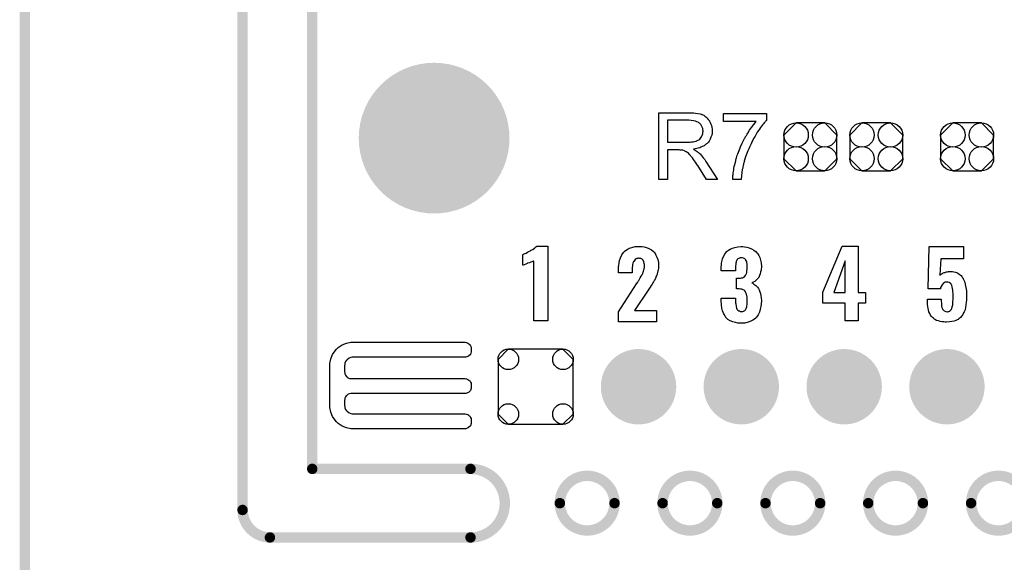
# Model space of a CAD drawing. Extents: x -0.52 to 0.5, y -1.13 to 1.12.
# Tile 10 of 15: x -0.5 to 0.06, y -0.03 to 0.28. Entities that reach past the tile are written whole.
import ezdxf

# ---------------------------------------------------------------- set-up
doc = ezdxf.new("R2010")
doc.units = 0
doc.layers.get('0').update_dxf_attribs({"linetype": 'CONTINUOUS'})
for name, color, linetype in [('gko', 6, 'CONTINUOUS'), ('gto', 2, 'CONTINUOUS'), ('gts', 1, 'CONTINUOUS')]:
    doc.layers.add(name, color=color, linetype=linetype)

# ---------------------------------------------------------------- blocks, each defined once
blk = doc.blocks.new('D33')
at = {"const_width": 0.003}
blk.add_lwpolyline([(-0.0015, 0, 1), (0.0015, 0, 1)], format="xyb", close=True, dxfattribs=at)
blk = doc.blocks.new('D57')
at = {"const_width": 0.0433}
blk.add_lwpolyline([(-0.02165, 0, 1), (0.02165, 0, 1)], format="xyb", close=True, dxfattribs=at)
blk = doc.blocks.new('D85')
blk.add_lwpolyline([(-0.0152, 0.0068), (-0.0152, -0.0068), (-0.0082, -0.0138), (0.0082, -0.0138), (0.0152, -0.0068), (0.0152, 0.0068), (0.0082, 0.0138), (-0.0082, 0.0138)], close=True)
for centre in [(-0.0082, 0.0068), (0.0082, 0.0068), (-0.0082, -0.0068), (0.0082, -0.0068)]:
    blk.add_circle(centre, 0.007)
blk = doc.blocks.new('D64')
at = {"const_width": 0.02165}
blk.add_lwpolyline([(-0.010825, 0, 1), (0.010825, 0, 1)], format="xyb", close=True, dxfattribs=at)
blk = doc.blocks.new('D65')
blk.add_lwpolyline([(0.0216, -0.0157), (0.0216, 0.0157), (0.0157, 0.0216), (-0.0157, 0.0216), (-0.0216, 0.0157), (-0.0216, -0.0157), (-0.0157, -0.0216), (0.0157, -0.0216)], close=True)
for centre in [(-0.0157, 0.0157), (0.0157, 0.0157), (-0.0157, -0.0157), (0.0157, -0.0157)]:
    blk.add_circle(centre, 0.0059)

msp = doc.modelspace()

# ---------------------------------------------------------------- linework, layer by layer
at = {"layer": 'gko', "color": 6, "const_width": 0.006}
for points in [[(-0.375, -0.0036), (-0.375, 1.12)], [(-0.335, 0.02), (-0.335, 1.075)], [(-0.5, -1.13), (-0.5, 1.03)], [(-0.335, 0.02), (-0.2441, 0.02)], [(-0.1928, 0.0003), (-0.1928, 0.0003)], [(-0.1614, 0.0003), (-0.1614, 0.0003)], [(-0.1614, 0.0003), (-0.1614, 0.0003)], [(-0.1338, 0.0003), (-0.1338, 0.0003)], [(-0.1024, 0.0003), (-0.1024, 0.0003)], [(-0.1024, 0.0003), (-0.1024, 0.0003)], [(-0.0747, 0.0003), (-0.0747, 0.0003)], [(-0.0433, 0.0003), (-0.0433, 0.0003)], [(-0.0433, 0.0003), (-0.0433, 0.0003)], [(-0.0157, 0.0003), (-0.0157, 0.0003)], [(0.0157, 0.0003), (0.0157, 0.0003)], [(0.0157, 0.0003), (0.0157, 0.0003)], [(0.0434, 0.0003), (0.0434, 0.0003)], [(-0.375, -0.0036), (-0.375, -0.0036)], [(-0.375, -0.0036), (-0.375, -0.0036)], [(-0.3593, -0.0194), (-0.2441, -0.0194)], [(-0.2441, -0.0194), (-0.2441, -0.0194)], [(-0.2441, -0.0194), (-0.2441, -0.0194)]]:
    msp.add_lwpolyline(points, dxfattribs=at)
for points in [[(-0.2441, -0.0194, 1), (-0.2441, 0.02)], [(-0.1614, 0.0003, 1), (-0.1928, 0.0003)], [(-0.1024, 0.0003, 1), (-0.1338, 0.0003)], [(-0.0433, 0.0003, 1), (-0.0747, 0.0003)], [(0.0157, 0.0003, 1), (-0.0157, 0.0003)], [(0.0748, 0.0003, 1), (0.0434, 0.0003)], [(-0.1928, 0.0003, 1), (-0.1614, 0.0003)], [(-0.1338, 0.0003, 1), (-0.1024, 0.0003)], [(-0.0747, 0.0003, 1), (-0.0433, 0.0003)], [(-0.0157, 0.0003, 1), (0.0157, 0.0003)], [(0.0434, 0.0003, 1), (0.0748, 0.0003)], [(-0.375, -0.0036, 0.409717), (-0.3593, -0.0194)]]:
    msp.add_lwpolyline(points, format="xyb", dxfattribs=at)
at = {"layer": 'gto', "color": 2}
for points in [[(-0.1177, 0.2245), (-0.1172, 0.2245), (-0.1161, 0.2245), (-0.1149, 0.2243), (-0.1135, 0.2241), (-0.1123, 0.2239), (-0.1117, 0.2237), (-0.1112, 0.2235), (-0.1111, 0.2235), (-0.1111, 0.2235), (-0.1107, 0.2233), (-0.1102, 0.2231), (-0.1096, 0.2227), (-0.109, 0.2222), (-0.1082, 0.2215), (-0.1076, 0.2207), (-0.1069, 0.2199), (-0.1069, 0.2198), (-0.1069, 0.2197), (-0.1066, 0.2194), (-0.1064, 0.2189), (-0.1061, 0.2181), (-0.1058, 0.2173), (-0.1055, 0.2163), (-0.1054, 0.2152), (-0.1053, 0.2141), (-0.1053, 0.214), (-0.1053, 0.2139), (-0.1053, 0.2137), (-0.1054, 0.2134), (-0.1054, 0.213), (-0.1054, 0.2126), (-0.1056, 0.2117), (-0.106, 0.2106), (-0.1064, 0.2094), (-0.1071, 0.2083), (-0.1075, 0.2077), (-0.108, 0.2071), (-0.108, 0.2071), (-0.1081, 0.207), (-0.1082, 0.2069), (-0.1085, 0.2067), (-0.1087, 0.2065), (-0.1091, 0.2063), (-0.1095, 0.206), (-0.11, 0.2056), (-0.1105, 0.2054), (-0.1111, 0.2051), (-0.1118, 0.2048), (-0.1125, 0.2045), (-0.1134, 0.2043), (-0.1142, 0.204), (-0.1151, 0.2038), (-0.1161, 0.2036), (-0.116, 0.2036), (-0.1158, 0.2035), (-0.1155, 0.2033), (-0.115, 0.203), (-0.114, 0.2024), (-0.1135, 0.202), (-0.1131, 0.2017), (-0.113, 0.2016), (-0.1127, 0.2013), (-0.1122, 0.2009), (-0.1117, 0.2003), (-0.1111, 0.1995), (-0.1104, 0.1987), (-0.1096, 0.1977), (-0.1089, 0.1966), (-0.1023, 0.1862), (-0.1086, 0.1862), (-0.1136, 0.1942), (-0.1136, 0.1942), (-0.1137, 0.1943), (-0.1139, 0.1945), (-0.114, 0.1947), (-0.1144, 0.1953), (-0.1149, 0.1961), (-0.1155, 0.1969), (-0.1161, 0.1978), (-0.1167, 0.1987), (-0.1173, 0.1994), (-0.1174, 0.1995), (-0.1175, 0.1997), (-0.1178, 0.2), (-0.1182, 0.2004), (-0.119, 0.2013), (-0.1195, 0.2017), (-0.1199, 0.202), (-0.12, 0.202), (-0.1201, 0.2021), (-0.1203, 0.2022), (-0.1206, 0.2024), (-0.121, 0.2025), (-0.1213, 0.2027), (-0.1222, 0.203), (-0.1223, 0.203), (-0.1224, 0.203), (-0.1226, 0.203), (-0.1229, 0.2031), (-0.1233, 0.2031), (-0.1237, 0.2031), (-0.1243, 0.2032), (-0.1309, 0.2032), (-0.1309, 0.1862), (-0.136, 0.1862), (-0.136, 0.2246), (-0.1182, 0.2246), (-0.1177, 0.2245)], [(-0.0741, 0.2204), (-0.0741, 0.2203), (-0.0742, 0.2202), (-0.0745, 0.22), (-0.0747, 0.2196), (-0.075, 0.2192), (-0.0755, 0.2188), (-0.0759, 0.2182), (-0.0764, 0.2176), (-0.0769, 0.2169), (-0.0775, 0.2161), (-0.0781, 0.2152), (-0.0787, 0.2144), (-0.0794, 0.2134), (-0.0801, 0.2123), (-0.0807, 0.2111), (-0.0814, 0.21), (-0.0814, 0.2099), (-0.0816, 0.2097), (-0.0817, 0.2094), (-0.082, 0.2089), (-0.0823, 0.2083), (-0.0826, 0.2076), (-0.083, 0.2068), (-0.0834, 0.2059), (-0.0838, 0.2049), (-0.0843, 0.2039), (-0.0848, 0.2028), (-0.0852, 0.2017), (-0.0861, 0.1993), (-0.0869, 0.1967), (-0.0869, 0.1967), (-0.087, 0.1965), (-0.087, 0.1962), (-0.0872, 0.1959), (-0.0873, 0.1954), (-0.0874, 0.1949), (-0.0875, 0.1943), (-0.0877, 0.1936), (-0.0878, 0.1928), (-0.088, 0.192), (-0.0883, 0.1902), (-0.0885, 0.1883), (-0.0887, 0.1862), (-0.0935, 0.1862), (-0.0935, 0.1862), (-0.0935, 0.1864), (-0.0935, 0.1866), (-0.0935, 0.1869), (-0.0935, 0.1874), (-0.0934, 0.1879), (-0.0934, 0.1886), (-0.0933, 0.1892), (-0.0932, 0.19), (-0.0931, 0.1908), (-0.0929, 0.1917), (-0.0928, 0.1927), (-0.0926, 0.1937), (-0.0924, 0.1948), (-0.0918, 0.197), (-0.0918, 0.1971), (-0.0918, 0.1973), (-0.0917, 0.1977), (-0.0915, 0.1982), (-0.0913, 0.1987), (-0.0911, 0.1994), (-0.0909, 0.2002), (-0.0905, 0.201), (-0.0902, 0.2019), (-0.0899, 0.2029), (-0.089, 0.205), (-0.088, 0.2072), (-0.0869, 0.2094), (-0.0869, 0.2095), (-0.0868, 0.2097), (-0.0866, 0.21), (-0.0864, 0.2104), (-0.0861, 0.2109), (-0.0857, 0.2115), (-0.0853, 0.2122), (-0.0849, 0.2129), (-0.0838, 0.2145), (-0.0827, 0.2162), (-0.0814, 0.2179), (-0.0801, 0.2195), (-0.0989, 0.2195), (-0.0989, 0.2241), (-0.0741, 0.2241), (-0.0741, 0.2204)], [(-0.1188, 0.2203), (-0.1309, 0.2203), (-0.1309, 0.2076), (-0.1195, 0.2076), (-0.1188, 0.2076), (-0.118, 0.2077), (-0.1171, 0.2078), (-0.1162, 0.2079), (-0.1154, 0.208), (-0.1146, 0.2083), (-0.1145, 0.2083), (-0.1142, 0.2084), (-0.1139, 0.2086), (-0.1135, 0.2088), (-0.113, 0.2091), (-0.1125, 0.2095), (-0.112, 0.21), (-0.1116, 0.2106), (-0.1115, 0.2106), (-0.1114, 0.2109), (-0.1112, 0.2112), (-0.111, 0.2116), (-0.1109, 0.2121), (-0.1107, 0.2127), (-0.1106, 0.2134), (-0.1105, 0.214), (-0.1105, 0.2141), (-0.1105, 0.2141), (-0.1106, 0.2145), (-0.1106, 0.215), (-0.1107, 0.2156), (-0.111, 0.2163), (-0.1114, 0.2171), (-0.1119, 0.2178), (-0.1125, 0.2185), (-0.1126, 0.2186), (-0.1129, 0.2188), (-0.1134, 0.2191), (-0.1141, 0.2194), (-0.1149, 0.2197), (-0.116, 0.22), (-0.1173, 0.2202), (-0.1188, 0.2203)], [(-0.1997, 0.1051), (-0.2078, 0.1051), (-0.2078, 0.1394), (-0.208, 0.1393), (-0.2082, 0.1392), (-0.2085, 0.1391), (-0.2089, 0.1389), (-0.2095, 0.1387), (-0.2103, 0.1384), (-0.2113, 0.1381), (-0.2113, 0.1381), (-0.2116, 0.138), (-0.212, 0.1378), (-0.2124, 0.1376), (-0.2133, 0.1373), (-0.2138, 0.1371), (-0.214, 0.1371), (-0.214, 0.1431), (-0.2139, 0.1431), (-0.2137, 0.1433), (-0.2133, 0.1435), (-0.2128, 0.1437), (-0.2122, 0.144), (-0.2114, 0.1444), (-0.2106, 0.1448), (-0.2097, 0.1453), (-0.2096, 0.1454), (-0.2093, 0.1456), (-0.2088, 0.1458), (-0.2083, 0.1461), (-0.2071, 0.147), (-0.2065, 0.1475), (-0.2061, 0.1479), (-0.1997, 0.1479), (-0.1997, 0.1051)], [(-0.1466, 0.1477), (-0.1456, 0.1477), (-0.1443, 0.1475), (-0.143, 0.1471), (-0.1416, 0.1466), (-0.1402, 0.1459), (-0.1391, 0.1449), (-0.1389, 0.1447), (-0.1386, 0.1444), (-0.1381, 0.1437), (-0.1376, 0.1427), (-0.1371, 0.1416), (-0.1366, 0.1402), (-0.1362, 0.1385), (-0.1361, 0.1366), (-0.1361, 0.1365), (-0.1361, 0.1362), (-0.1361, 0.1357), (-0.1362, 0.1351), (-0.1363, 0.1344), (-0.1365, 0.1337), (-0.1369, 0.132), (-0.1369, 0.1319), (-0.137, 0.1317), (-0.1371, 0.1313), (-0.1374, 0.1307), (-0.1379, 0.1294), (-0.1386, 0.1281), (-0.1387, 0.128), (-0.1388, 0.1278), (-0.1391, 0.1274), (-0.1394, 0.1268), (-0.1398, 0.1262), (-0.1404, 0.1254), (-0.141, 0.1244), (-0.1417, 0.1233), (-0.15, 0.1109), (-0.1372, 0.1109), (-0.1372, 0.1045), (-0.1591, 0.1045), (-0.1591, 0.1103), (-0.1487, 0.1263), (-0.1481, 0.1273), (-0.1481, 0.1274), (-0.1478, 0.1278), (-0.1475, 0.1283), (-0.1471, 0.129), (-0.1466, 0.1298), (-0.1461, 0.1307), (-0.1456, 0.1315), (-0.1452, 0.1323), (-0.1451, 0.1323), (-0.1451, 0.1326), (-0.1449, 0.133), (-0.1447, 0.1336), (-0.1446, 0.1343), (-0.1444, 0.135), (-0.1442, 0.1358), (-0.1442, 0.1368), (-0.1442, 0.1368), (-0.1442, 0.1371), (-0.1442, 0.1375), (-0.1443, 0.1379), (-0.1446, 0.139), (-0.1448, 0.1395), (-0.1451, 0.1399), (-0.1451, 0.14), (-0.1452, 0.1401), (-0.1456, 0.1405), (-0.1463, 0.1408), (-0.1468, 0.1409), (-0.1473, 0.141), (-0.1476, 0.141), (-0.1481, 0.1409), (-0.1485, 0.1408), (-0.149, 0.1406), (-0.1496, 0.1402), (-0.15, 0.1398), (-0.1504, 0.1392), (-0.1504, 0.1392), (-0.1506, 0.1389), (-0.1506, 0.1386), (-0.1508, 0.1381), (-0.151, 0.1374), (-0.1511, 0.1366), (-0.1512, 0.1357), (-0.1512, 0.1346), (-0.1512, 0.1327), (-0.1591, 0.1327), (-0.1591, 0.1348), (-0.1591, 0.1348), (-0.1591, 0.135), (-0.1591, 0.1353), (-0.1591, 0.1358), (-0.1591, 0.1363), (-0.159, 0.1368), (-0.1588, 0.1383), (-0.1585, 0.1398), (-0.158, 0.1413), (-0.1572, 0.1429), (-0.1563, 0.1443), (-0.1561, 0.1445), (-0.1558, 0.1449), (-0.1551, 0.1454), (-0.1541, 0.1461), (-0.1529, 0.1467), (-0.1514, 0.1472), (-0.1496, 0.1477), (-0.1475, 0.1478), (-0.147, 0.1478), (-0.1466, 0.1477)], [(-0.0877, 0.1477), (-0.0867, 0.1476), (-0.0855, 0.1474), (-0.0841, 0.147), (-0.0827, 0.1465), (-0.0814, 0.1457), (-0.0801, 0.1447), (-0.08, 0.1446), (-0.0796, 0.1442), (-0.0791, 0.1435), (-0.0785, 0.1426), (-0.078, 0.1414), (-0.0775, 0.1399), (-0.0772, 0.1383), (-0.077, 0.1363), (-0.077, 0.1361), (-0.077, 0.1357), (-0.0771, 0.1349), (-0.0772, 0.1341), (-0.0775, 0.1331), (-0.0777, 0.1321), (-0.0781, 0.131), (-0.0786, 0.13), (-0.0787, 0.1299), (-0.0789, 0.1296), (-0.0792, 0.1292), (-0.0797, 0.1287), (-0.0802, 0.1282), (-0.0809, 0.1277), (-0.0817, 0.1273), (-0.0825, 0.1269), (-0.0825, 0.1269), (-0.0823, 0.1268), (-0.082, 0.1267), (-0.0817, 0.1265), (-0.0813, 0.1262), (-0.0808, 0.1258), (-0.0803, 0.1254), (-0.0798, 0.1249), (-0.0793, 0.1243), (-0.0788, 0.1236), (-0.0783, 0.1228), (-0.0779, 0.1218), (-0.0775, 0.1208), (-0.0773, 0.1195), (-0.0771, 0.1183), (-0.077, 0.1168), (-0.077, 0.1167), (-0.077, 0.1165), (-0.077, 0.1162), (-0.077, 0.1158), (-0.0771, 0.1153), (-0.0772, 0.1146), (-0.0774, 0.1133), (-0.0777, 0.1117), (-0.0782, 0.1101), (-0.0789, 0.1085), (-0.0798, 0.1071), (-0.08, 0.1069), (-0.0803, 0.1066), (-0.081, 0.106), (-0.0819, 0.1054), (-0.0831, 0.1048), (-0.0846, 0.1042), (-0.0865, 0.1038), (-0.0885, 0.1037), (-0.0891, 0.1037), (-0.0895, 0.1038), (-0.09, 0.1038), (-0.0906, 0.1038), (-0.092, 0.1041), (-0.0935, 0.1045), (-0.0949, 0.1051), (-0.0963, 0.1059), (-0.0975, 0.107), (-0.0975, 0.1072), (-0.0979, 0.1076), (-0.0983, 0.1084), (-0.0988, 0.1094), (-0.0993, 0.1108), (-0.0997, 0.1124), (-0.1, 0.1143), (-0.1001, 0.1165), (-0.1001, 0.118), (-0.092, 0.118), (-0.092, 0.1166), (-0.092, 0.1164), (-0.092, 0.1161), (-0.0919, 0.1154), (-0.0918, 0.1148), (-0.0915, 0.1132), (-0.0914, 0.1124), (-0.0911, 0.1118), (-0.0911, 0.1118), (-0.091, 0.1116), (-0.0908, 0.1114), (-0.0905, 0.1112), (-0.0901, 0.1108), (-0.0897, 0.1107), (-0.0891, 0.1105), (-0.0885, 0.1104), (-0.0881, 0.1104), (-0.0878, 0.1105), (-0.0874, 0.1106), (-0.087, 0.1108), (-0.0865, 0.111), (-0.0861, 0.1113), (-0.0859, 0.1118), (-0.0859, 0.1119), (-0.0858, 0.1121), (-0.0856, 0.1125), (-0.0855, 0.113), (-0.0854, 0.1137), (-0.0853, 0.1145), (-0.0852, 0.1154), (-0.0852, 0.1166), (-0.0852, 0.1168), (-0.0852, 0.1172), (-0.0853, 0.1178), (-0.0853, 0.1186), (-0.0856, 0.1203), (-0.0859, 0.1211), (-0.0862, 0.1218), (-0.0863, 0.1218), (-0.0864, 0.122), (-0.0866, 0.1223), (-0.087, 0.1226), (-0.0875, 0.1229), (-0.0882, 0.1232), (-0.089, 0.1233), (-0.0899, 0.1234), (-0.09, 0.1234), (-0.0901, 0.1235), (-0.0914, 0.1235), (-0.0914, 0.1295), (-0.0896, 0.1295), (-0.0891, 0.1296), (-0.0885, 0.1297), (-0.0879, 0.1298), (-0.0873, 0.1301), (-0.0867, 0.1304), (-0.0863, 0.1309), (-0.0862, 0.131), (-0.0861, 0.1312), (-0.086, 0.1316), (-0.0857, 0.1321), (-0.0855, 0.1328), (-0.0854, 0.1337), (-0.0853, 0.1347), (-0.0852, 0.1358), (-0.0852, 0.1359), (-0.0852, 0.1363), (-0.0852, 0.1368), (-0.0853, 0.1374), (-0.0855, 0.1388), (-0.0857, 0.1393), (-0.086, 0.1399), (-0.086, 0.14), (-0.0861, 0.1402), (-0.0863, 0.1403), (-0.0865, 0.1406), (-0.087, 0.1408), (-0.0874, 0.1411), (-0.088, 0.1412), (-0.0886, 0.1412), (-0.089, 0.1412), (-0.0893, 0.1412), (-0.0896, 0.1411), (-0.0901, 0.1409), (-0.0905, 0.1406), (-0.0909, 0.1402), (-0.0912, 0.1398), (-0.0912, 0.1397), (-0.0913, 0.1395), (-0.0915, 0.1392), (-0.0915, 0.1387), (-0.0917, 0.1381), (-0.0918, 0.1374), (-0.0919, 0.1366), (-0.092, 0.1356), (-0.092, 0.1337), (-0.1001, 0.1337), (-0.1001, 0.136), (-0.1001, 0.1361), (-0.1001, 0.1363), (-0.1001, 0.1365), (-0.1, 0.1369), (-0.1, 0.1374), (-0.1, 0.1379), (-0.0997, 0.1392), (-0.0994, 0.1406), (-0.0989, 0.142), (-0.0981, 0.1434), (-0.0971, 0.1447), (-0.097, 0.1448), (-0.0965, 0.1452), (-0.0959, 0.1457), (-0.095, 0.1462), (-0.0937, 0.1467), (-0.0923, 0.1472), (-0.0905, 0.1476), (-0.0886, 0.1477), (-0.0881, 0.1477), (-0.0877, 0.1477)], [(-0.0215, 0.1214), (-0.0172, 0.1214), (-0.0172, 0.1151), (-0.0215, 0.1151), (-0.0215, 0.1051), (-0.0289, 0.1051), (-0.0289, 0.1151), (-0.0418, 0.1151), (-0.0418, 0.1216), (-0.0307, 0.1479), (-0.0215, 0.1479), (-0.0215, 0.1214)], [(0.039, 0.1407), (0.026, 0.1407), (0.0255, 0.1314), (0.0255, 0.1314), (0.0255, 0.1313), (0.0255, 0.1314), (0.0257, 0.1315), (0.0261, 0.1318), (0.0264, 0.1321), (0.0269, 0.1323), (0.0274, 0.1326), (0.028, 0.1328), (0.0281, 0.1328), (0.0284, 0.1329), (0.0287, 0.133), (0.0292, 0.1332), (0.0298, 0.1332), (0.0304, 0.1333), (0.0319, 0.1334), (0.0324, 0.1334), (0.0327, 0.1333), (0.0334, 0.1332), (0.0344, 0.133), (0.0355, 0.1326), (0.0366, 0.1319), (0.0376, 0.131), (0.0381, 0.1305), (0.0385, 0.1298), (0.0386, 0.1297), (0.0389, 0.1292), (0.0393, 0.1284), (0.0397, 0.1272), (0.04, 0.1259), (0.0404, 0.1242), (0.0407, 0.1222), (0.0408, 0.1199), (0.0408, 0.1198), (0.0408, 0.1197), (0.0408, 0.1194), (0.0408, 0.1191), (0.0407, 0.1182), (0.0407, 0.117), (0.0405, 0.1157), (0.0404, 0.1142), (0.0402, 0.1128), (0.0399, 0.1115), (0.0399, 0.1113), (0.0397, 0.1109), (0.0394, 0.1103), (0.0391, 0.1096), (0.0386, 0.1087), (0.038, 0.1079), (0.0373, 0.107), (0.0364, 0.1062), (0.0364, 0.1062), (0.0359, 0.1059), (0.0354, 0.1057), (0.0346, 0.1053), (0.0336, 0.1049), (0.0324, 0.1047), (0.0309, 0.1044), (0.0293, 0.1043), (0.0285, 0.1043), (0.0278, 0.1044), (0.0268, 0.1045), (0.0257, 0.1047), (0.0246, 0.105), (0.0235, 0.1053), (0.0225, 0.1058), (0.0224, 0.1059), (0.0221, 0.1062), (0.0217, 0.1065), (0.0212, 0.107), (0.0207, 0.1076), (0.0201, 0.1083), (0.0196, 0.1092), (0.0192, 0.1102), (0.0192, 0.1104), (0.019, 0.1107), (0.0189, 0.1114), (0.0188, 0.1122), (0.0186, 0.1132), (0.0184, 0.1145), (0.0184, 0.1158), (0.0183, 0.1174), (0.0262, 0.1174), (0.0262, 0.1172), (0.0262, 0.1168), (0.0262, 0.1162), (0.0263, 0.1153), (0.0264, 0.1136), (0.0266, 0.1127), (0.0269, 0.112), (0.0269, 0.1119), (0.027, 0.1117), (0.0272, 0.1115), (0.0275, 0.1112), (0.0279, 0.1108), (0.0284, 0.1106), (0.0289, 0.1104), (0.0296, 0.1103), (0.0299, 0.1103), (0.0302, 0.1104), (0.0305, 0.1105), (0.0313, 0.1108), (0.0316, 0.1111), (0.0319, 0.1114), (0.0319, 0.1115), (0.032, 0.1116), (0.0322, 0.1118), (0.0324, 0.1122), (0.0326, 0.1131), (0.0329, 0.1142), (0.0329, 0.1143), (0.0329, 0.1146), (0.0329, 0.115), (0.0329, 0.1156), (0.0329, 0.1163), (0.033, 0.1172), (0.033, 0.1183), (0.033, 0.1196), (0.033, 0.1197), (0.033, 0.1197), (0.033, 0.1202), (0.033, 0.1209), (0.0329, 0.1217), (0.0329, 0.1227), (0.0327, 0.1237), (0.0325, 0.1246), (0.0323, 0.1254), (0.0323, 0.1255), (0.0321, 0.1257), (0.0319, 0.126), (0.0317, 0.1264), (0.0313, 0.1267), (0.0308, 0.127), (0.0301, 0.1272), (0.0294, 0.1273), (0.0293, 0.1273), (0.0289, 0.1272), (0.0284, 0.1272), (0.0279, 0.1268), (0.0273, 0.1264), (0.0267, 0.1257), (0.0261, 0.1247), (0.0259, 0.1242), (0.0258, 0.1235), (0.0187, 0.1235), (0.0193, 0.1478), (0.039, 0.1478), (0.039, 0.1407)], [(-0.0289, 0.1396), (-0.0354, 0.1214), (-0.0289, 0.1214), (-0.0289, 0.1396)], [(-0.3115, 0.0927), (-0.3115, 0.0927), (-0.3115, 0.0927), (-0.2471, 0.0927), (-0.2464, 0.0926), (-0.2457, 0.0923), (-0.245, 0.0919), (-0.2448, 0.0916), (-0.2448, 0.0916), (-0.2448, 0.0916), (-0.2445, 0.0913), (-0.2441, 0.0907), (-0.2438, 0.09), (-0.2437, 0.0893), (-0.2437, 0.0889), (-0.2437, 0.0889), (-0.2437, 0.0872), (-0.2442, 0.0858), (-0.2453, 0.0847), (-0.2467, 0.0842), (-0.3115, 0.0842), (-0.312, 0.0841), (-0.3129, 0.084), (-0.3138, 0.0836), (-0.3146, 0.0831), (-0.3149, 0.0827), (-0.3153, 0.0824), (-0.3158, 0.0816), (-0.3162, 0.0807), (-0.3163, 0.0798), (-0.3164, 0.0793), (-0.3164, 0.0757), (-0.3163, 0.0753), (-0.3162, 0.0746), (-0.3159, 0.0739), (-0.3155, 0.0733), (-0.3152, 0.073), (-0.315, 0.0727), (-0.3143, 0.0723), (-0.3136, 0.072), (-0.3129, 0.0719), (-0.3125, 0.0719), (-0.2475, 0.0719), (-0.2471, 0.0719), (-0.2464, 0.0717), (-0.2457, 0.0714), (-0.245, 0.071), (-0.2448, 0.0708), (-0.2445, 0.0705), (-0.2441, 0.0699), (-0.2438, 0.0692), (-0.2437, 0.0684), (-0.2437, 0.0681), (-0.2437, 0.0681), (-0.2437, 0.0671), (-0.2437, 0.0664), (-0.2442, 0.065), (-0.2453, 0.0639), (-0.2467, 0.0633), (-0.2475, 0.0633), (-0.2475, 0.0633), (-0.3125, 0.0633), (-0.3129, 0.0633), (-0.3136, 0.0632), (-0.3143, 0.0629), (-0.315, 0.0624), (-0.3152, 0.0622), (-0.3152, 0.0622), (-0.3155, 0.0619), (-0.3159, 0.0613), (-0.3162, 0.0606), (-0.3163, 0.0599), (-0.3164, 0.0595), (-0.3164, 0.0565), (-0.3163, 0.056), (-0.3162, 0.0551), (-0.3158, 0.0542), (-0.3153, 0.0534), (-0.3149, 0.0531), (-0.3146, 0.0527), (-0.3138, 0.0522), (-0.3129, 0.0518), (-0.312, 0.0517), (-0.3115, 0.0517), (-0.3115, 0.0517), (-0.2475, 0.0517), (-0.2471, 0.0517), (-0.2464, 0.0515), (-0.2457, 0.0512), (-0.245, 0.0508), (-0.2448, 0.0505), (-0.2448, 0.0505), (-0.2445, 0.0503), (-0.2441, 0.0496), (-0.2438, 0.0489), (-0.2437, 0.0482), (-0.2437, 0.0478), (-0.2437, 0.0478), (-0.2437, 0.0469), (-0.2437, 0.0461), (-0.2442, 0.0447), (-0.2453, 0.0437), (-0.2467, 0.0431), (-0.3115, 0.0431), (-0.3128, 0.0431), (-0.3154, 0.0436), (-0.3179, 0.0446), (-0.3201, 0.0461), (-0.321, 0.047), (-0.321, 0.047), (-0.3219, 0.0479), (-0.3234, 0.0501), (-0.3244, 0.0526), (-0.3249, 0.0552), (-0.3249, 0.0565), (-0.3249, 0.0565), (-0.3249, 0.0793), (-0.3249, 0.0806), (-0.3244, 0.0832), (-0.3234, 0.0857), (-0.3219, 0.0878), (-0.321, 0.0888), (-0.3201, 0.0897), (-0.3179, 0.0912), (-0.3154, 0.0922), (-0.3128, 0.0927), (-0.3115, 0.0927)]]:
    msp.add_lwpolyline(points, dxfattribs=at)

# ---------------------------------------------------------------- block references
at = {"layer": 'gko'}
for p in [(-0.335, 0.02), (-0.335, 0.02), (-0.2441, 0.02), (-0.2441, 0.02), (-0.1928, 0.0003), (-0.1928, 0.0003), (-0.1614, 0.0003), (-0.1614, 0.0003), (-0.1614, 0.0003), (-0.1614, 0.0003), (-0.1338, 0.0003), (-0.1338, 0.0003), (-0.1024, 0.0003), (-0.1024, 0.0003), (-0.1024, 0.0003), (-0.1024, 0.0003), (-0.0747, 0.0003), (-0.0747, 0.0003), (-0.0433, 0.0003), (-0.0433, 0.0003), (-0.0433, 0.0003), (-0.0433, 0.0003), (-0.0157, 0.0003), (-0.0157, 0.0003), (0.0157, 0.0003), (0.0157, 0.0003), (0.0157, 0.0003), (0.0157, 0.0003), (0.0434, 0.0003), (0.0434, 0.0003), (-0.375, -0.0036), (-0.375, -0.0036), (-0.375, -0.0036), (-0.375, -0.0036), (-0.3593, -0.0194), (-0.3593, -0.0194), (-0.2441, -0.0194), (-0.2441, -0.0194), (-0.2441, -0.0194), (-0.2441, -0.0194)]:
    msp.add_blockref('D33', p, dxfattribs=at)
at = {"layer": 'gts'}
for name, p in [('D57', (-0.265, 0.21)), ('D85', (-0.0489, 0.205)), ('D85', (-0.0111, 0.205)), ('D85', (0.0411, 0.205)), ('D65', (-0.2067, 0.0672)), ('D64', (-0.1476, 0.0672)), ('D64', (-0.0886, 0.0672)), ('D64', (-0.0295, 0.0672)), ('D64', (0.0295, 0.0672))]:
    msp.add_blockref(name, p, dxfattribs=at)

doc.saveas('drawing.dxf')
